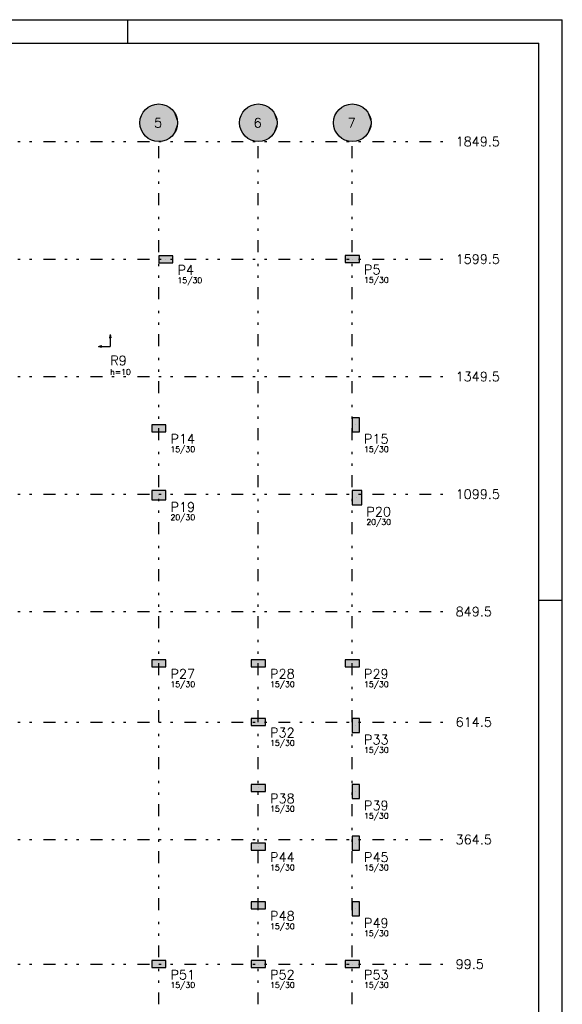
# Model space of a CAD drawing. Extents: x 0 to 119, y 0 to 84.
# Tile 8 of 8: x 96 to 119, y 42 to 84. Entities that reach past the tile are written whole.
import ezdxf

# ---------------------------------------------------------------- set-up
doc = ezdxf.new("R2010")
doc.units = 0
doc.linetypes.add('ESTILO_TQS_0004', pattern=[2, 0.5, -0.4, 0.1, -0.4, 0.1, -0.5])
for name, color, linetype in [('1', 1, 'CONTINUOUS'), ('2', 2, 'CONTINUOUS'), ('3', 3, 'CONTINUOUS'), ('4', 4, 'CONTINUOUS'), ('6', 6, 'CONTINUOUS'), ('8', 8, 'CONTINUOUS')]:
    doc.layers.add(name, color=color, linetype=linetype)
doc.styles.get("Standard").update_dxf_attribs({"font": 'ROMANS.SHX'})

msp = doc.modelspace()

# ---------------------------------------------------------------- linework, layer by layer
at = {"layer": '1', "linetype": 'CONTINUOUS'}
for p, q in [((0, 84.099998), (118.900002, 84.099998)), ((100.400002, 83.099998), (100.400002, 84.099998)), ((118.900002, 0), (118.900002, 84.099998)), ((102.01846, 73.900787), (102.01846, 73.900787)), ((109.95846, 73.9141), (109.95846, 73.9141)), ((99.654801, 70.699586), (99.623912, 70.567178)), ((99.623912, 70.567178), (99.685689, 70.567178)), ((99.654801, 70.699586), (99.685689, 70.567178)), ((99.654801, 70.567178), (99.654801, 70.199586)), ((99.154801, 70.199586), (99.287209, 70.230472)), ((99.154801, 70.199586), (99.287209, 70.168701)), ((99.287209, 70.168701), (99.287209, 70.230472)), ((99.287209, 70.199586), (99.654801, 70.199586)), ((101.71846, 66.7141), (101.71846, 66.7141)), ((110.10846, 66.8641), (110.10846, 66.8641)), ((101.71846, 63.8641), (101.71846, 63.8641)), ((110.15846, 63.7641), (110.15846, 63.7641)), ((117.900002, 59.400002), (118.900002, 59.400002)), ((101.71846, 56.7141), (101.71846, 56.7141)), ((105.95846, 56.7141), (105.95846, 56.7141)), ((109.95846, 56.7141), (109.95846, 56.7141)), ((105.95846, 54.2141), (105.95846, 54.2141)), ((110.10846, 54.0641), (110.10846, 54.0641)), ((105.95846, 51.4141), (105.95846, 51.4141)), ((110.10846, 51.2641), (110.10846, 51.2641)), ((110.10846, 49.0641), (110.10846, 49.0641)), ((105.95846, 48.9141), (105.95846, 48.9141)), ((105.95846, 46.4141), (105.95846, 46.4141)), ((110.10846, 46.2641), (110.10846, 46.2641)), ((101.71846, 43.9141), (101.71846, 43.9141)), ((105.95846, 43.9141), (105.95846, 43.9141)), ((109.95846, 43.9141), (109.95846, 43.9141))]:
    msp.add_line(p, q, dxfattribs=at)
at = {"layer": '1', "linetype": 'ESTILO_TQS_0004'}
for p, q in [((64.81846, 78.9141), (113.95846, 78.9141)), ((101.71846, 16.2141), (101.71846, 78.9141)), ((105.95846, 16.2141), (105.95846, 78.9141)), ((109.95846, 16.2141), (109.95846, 78.9141)), ((64.81846, 73.9141), (113.95846, 73.9141)), ((64.81846, 68.9141), (113.95846, 68.9141)), ((64.81846, 63.9141), (113.95846, 63.9141)), ((64.81846, 58.9141), (113.95846, 58.9141)), ((64.81846, 54.2141), (113.95846, 54.2141)), ((64.81846, 49.2141), (113.95846, 49.2141)), ((64.81846, 43.9141), (113.95846, 43.9141))]:
    msp.add_line(p, q, dxfattribs=at)
at = {"layer": '1', "linetype": 'CONTINUOUS'}
for points in [[(102.51846, 79.7141), (101.450556, 80.467909), (101.350408, 80.424408)], [(102.51846, 79.7141), (101.555695, 80.497367), (101.450556, 80.467909)], [(102.51846, 79.7141), (101.663866, 80.512235), (101.555695, 80.497367)], [(102.51846, 79.7141), (101.773054, 80.512235), (101.663866, 80.512235)], [(102.51846, 79.7141), (101.881225, 80.497367), (101.773054, 80.512235)], [(102.51846, 79.7141), (101.986364, 80.467909), (101.881225, 80.497367)], [(102.51846, 79.7141), (102.086512, 80.424408), (101.986364, 80.467909)], [(106.75846, 79.7141), (105.690556, 80.467909), (105.590408, 80.424408)], [(106.75846, 79.7141), (105.795695, 80.497367), (105.690556, 80.467909)], [(106.75846, 79.7141), (105.903866, 80.512235), (105.795695, 80.497367)], [(106.75846, 79.7141), (106.013054, 80.512235), (105.903866, 80.512235)], [(106.75846, 79.7141), (106.121225, 80.497367), (106.013054, 80.512235)], [(106.75846, 79.7141), (106.226364, 80.467909), (106.121225, 80.497367)], [(106.75846, 79.7141), (106.326512, 80.424408), (106.226364, 80.467909)], [(110.75846, 79.7141), (109.690556, 80.467909), (109.590408, 80.424408)], [(110.75846, 79.7141), (109.795695, 80.497367), (109.690556, 80.467909)], [(110.75846, 79.7141), (109.903866, 80.512235), (109.795695, 80.497367)], [(110.75846, 79.7141), (110.013054, 80.512235), (109.903866, 80.512235)], [(110.75846, 79.7141), (110.121225, 80.497367), (110.013054, 80.512235)], [(110.75846, 79.7141), (110.226364, 80.467909), (110.121225, 80.497367)], [(110.75846, 79.7141), (110.326512, 80.424408), (110.226364, 80.467909)], [(102.51846, 79.7141), (100.984691, 80.032821), (100.948126, 79.929937)], [(102.51846, 79.7141), (101.034924, 80.129767), (100.984691, 80.032821)], [(102.51846, 79.7141), (101.097891, 80.21897), (101.034924, 80.129767)], [(102.51846, 79.7141), (101.172417, 80.298769), (101.097891, 80.21897)], [(102.51846, 79.7141), (101.257116, 80.367676), (101.172417, 80.298769)], [(102.51846, 79.7141), (101.350408, 80.424408), (101.257116, 80.367676)], [(102.51846, 79.7141), (102.179804, 80.367676), (102.086512, 80.424408)], [(102.51846, 79.7141), (102.264503, 80.298769), (102.179804, 80.367676)], [(102.51846, 79.7141), (102.339029, 80.21897), (102.264503, 80.298769)], [(102.51846, 79.7141), (102.401996, 80.129767), (102.339029, 80.21897)], [(102.51846, 79.7141), (102.452229, 80.032821), (102.401996, 80.129767)], [(102.51846, 79.7141), (102.488794, 79.929937), (102.452229, 80.032821)], [(106.75846, 79.7141), (105.224691, 80.032821), (105.188126, 79.929937)], [(106.75846, 79.7141), (105.274924, 80.129767), (105.224691, 80.032821)], [(106.75846, 79.7141), (105.337891, 80.21897), (105.274924, 80.129767)], [(106.75846, 79.7141), (105.412417, 80.298769), (105.337891, 80.21897)], [(106.75846, 79.7141), (105.497116, 80.367676), (105.412417, 80.298769)], [(106.75846, 79.7141), (105.590408, 80.424408), (105.497116, 80.367676)], [(106.75846, 79.7141), (106.419804, 80.367676), (106.326512, 80.424408)], [(106.75846, 79.7141), (106.504503, 80.298769), (106.419804, 80.367676)], [(106.75846, 79.7141), (106.579029, 80.21897), (106.504503, 80.298769)], [(106.75846, 79.7141), (106.641996, 80.129767), (106.579029, 80.21897)], [(106.75846, 79.7141), (106.692229, 80.032821), (106.641996, 80.129767)], [(106.75846, 79.7141), (106.728794, 79.929937), (106.692229, 80.032821)], [(110.75846, 79.7141), (109.224691, 80.032821), (109.188126, 79.929937)], [(110.75846, 79.7141), (109.274924, 80.129767), (109.224691, 80.032821)], [(110.75846, 79.7141), (109.337891, 80.21897), (109.274924, 80.129767)], [(110.75846, 79.7141), (109.412417, 80.298769), (109.337891, 80.21897)], [(110.75846, 79.7141), (109.497116, 80.367676), (109.412417, 80.298769)], [(110.75846, 79.7141), (109.590408, 80.424408), (109.497116, 80.367676)], [(110.75846, 79.7141), (110.419804, 80.367676), (110.326512, 80.424408)], [(110.75846, 79.7141), (110.504503, 80.298769), (110.419804, 80.367676)], [(110.75846, 79.7141), (110.579029, 80.21897), (110.504503, 80.298769)], [(110.75846, 79.7141), (110.641996, 80.129767), (110.579029, 80.21897)], [(110.75846, 79.7141), (110.692229, 80.032821), (110.641996, 80.129767)], [(110.75846, 79.7141), (110.728794, 79.929937), (110.692229, 80.032821)], [(102.51846, 79.7141), (100.925911, 79.823033), (100.91846, 79.7141)], [(102.51846, 79.7141), (100.91846, 79.7141), (100.925911, 79.605167)], [(102.51846, 79.7141), (100.948126, 79.929937), (100.925911, 79.823033)], [(102.51846, 79.7141), (100.925911, 79.605167), (100.948126, 79.498263)], [(102.51846, 79.7141), (100.948126, 79.498263), (100.984691, 79.395379)], [(102.51846, 79.7141), (100.984691, 79.395379), (101.034924, 79.298433)], [(102.51846, 79.7141), (101.034924, 79.298433), (101.097891, 79.20923)], [(102.51846, 79.7141), (101.097891, 79.20923), (101.172417, 79.129431)], [(102.51846, 79.7141), (101.172417, 79.129431), (101.257116, 79.060524)], [(102.51846, 79.7141), (101.257116, 79.060524), (101.350408, 79.003792)], [(102.51846, 79.7141), (101.350408, 79.003792), (101.450556, 78.960291)], [(102.51846, 79.7141), (101.450556, 78.960291), (101.555695, 78.930833)], [(102.51846, 79.7141), (101.555695, 78.930833), (101.663866, 78.915965)], [(102.51846, 79.7141), (101.663866, 78.915965), (101.773054, 78.915965)], [(102.51846, 79.7141), (101.773054, 78.915965), (101.881225, 78.930833)], [(102.51846, 79.7141), (101.881225, 78.930833), (101.986364, 78.960291)], [(102.51846, 79.7141), (101.986364, 78.960291), (102.086512, 79.003792)], [(102.51846, 79.7141), (102.086512, 79.003792), (102.179804, 79.060524)], [(102.51846, 79.7141), (102.179804, 79.060524), (102.264503, 79.129431)], [(102.51846, 79.7141), (102.264503, 79.129431), (102.339029, 79.20923)], [(102.51846, 79.7141), (102.339029, 79.20923), (102.401996, 79.298433)], [(102.51846, 79.7141), (102.401996, 79.298433), (102.452229, 79.395379)], [(102.51846, 79.7141), (102.452229, 79.395379), (102.488794, 79.498263)], [(102.51846, 79.7141), (102.511009, 79.823033), (102.488794, 79.929937)], [(102.51846, 79.7141), (102.488794, 79.498263), (102.511009, 79.605167)], [(102.51846, 79.7141), (102.511009, 79.605167), (102.51846, 79.7141)], [(106.75846, 79.7141), (105.165911, 79.823033), (105.15846, 79.7141)], [(106.75846, 79.7141), (105.15846, 79.7141), (105.165911, 79.605167)], [(106.75846, 79.7141), (105.188126, 79.929937), (105.165911, 79.823033)], [(106.75846, 79.7141), (105.165911, 79.605167), (105.188126, 79.498263)], [(106.75846, 79.7141), (105.188126, 79.498263), (105.224691, 79.395379)], [(106.75846, 79.7141), (105.224691, 79.395379), (105.274924, 79.298433)], [(106.75846, 79.7141), (105.274924, 79.298433), (105.337891, 79.20923)], [(106.75846, 79.7141), (105.337891, 79.20923), (105.412417, 79.129431)], [(106.75846, 79.7141), (105.412417, 79.129431), (105.497116, 79.060524)], [(106.75846, 79.7141), (105.497116, 79.060524), (105.590408, 79.003792)], [(106.75846, 79.7141), (105.590408, 79.003792), (105.690556, 78.960291)], [(106.75846, 79.7141), (105.690556, 78.960291), (105.795695, 78.930833)], [(106.75846, 79.7141), (105.795695, 78.930833), (105.903866, 78.915965)], [(106.75846, 79.7141), (105.903866, 78.915965), (106.013054, 78.915965)], [(106.75846, 79.7141), (106.013054, 78.915965), (106.121225, 78.930833)], [(106.75846, 79.7141), (106.121225, 78.930833), (106.226364, 78.960291)], [(106.75846, 79.7141), (106.226364, 78.960291), (106.326512, 79.003792)], [(106.75846, 79.7141), (106.326512, 79.003792), (106.419804, 79.060524)], [(106.75846, 79.7141), (106.419804, 79.060524), (106.504503, 79.129431)], [(106.75846, 79.7141), (106.504503, 79.129431), (106.579029, 79.20923)], [(106.75846, 79.7141), (106.579029, 79.20923), (106.641996, 79.298433)], [(106.75846, 79.7141), (106.641996, 79.298433), (106.692229, 79.395379)], [(106.75846, 79.7141), (106.692229, 79.395379), (106.728794, 79.498263)], [(106.75846, 79.7141), (106.751009, 79.823033), (106.728794, 79.929937)], [(106.75846, 79.7141), (106.728794, 79.498263), (106.751009, 79.605167)], [(106.75846, 79.7141), (106.751009, 79.605167), (106.75846, 79.7141)], [(110.75846, 79.7141), (109.165911, 79.823033), (109.15846, 79.7141)], [(110.75846, 79.7141), (109.15846, 79.7141), (109.165911, 79.605167)], [(110.75846, 79.7141), (109.188126, 79.929937), (109.165911, 79.823033)], [(110.75846, 79.7141), (109.165911, 79.605167), (109.188126, 79.498263)], [(110.75846, 79.7141), (109.188126, 79.498263), (109.224691, 79.395379)], [(110.75846, 79.7141), (109.224691, 79.395379), (109.274924, 79.298433)], [(110.75846, 79.7141), (109.274924, 79.298433), (109.337891, 79.20923)], [(110.75846, 79.7141), (109.337891, 79.20923), (109.412417, 79.129431)], [(110.75846, 79.7141), (109.412417, 79.129431), (109.497116, 79.060524)], [(110.75846, 79.7141), (109.497116, 79.060524), (109.590408, 79.003792)], [(110.75846, 79.7141), (109.590408, 79.003792), (109.690556, 78.960291)], [(110.75846, 79.7141), (109.690556, 78.960291), (109.795695, 78.930833)], [(110.75846, 79.7141), (109.795695, 78.930833), (109.903866, 78.915965)], [(110.75846, 79.7141), (109.903866, 78.915965), (110.013054, 78.915965)], [(110.75846, 79.7141), (110.013054, 78.915965), (110.121225, 78.930833)], [(110.75846, 79.7141), (110.121225, 78.930833), (110.226364, 78.960291)], [(110.75846, 79.7141), (110.226364, 78.960291), (110.326512, 79.003792)], [(110.75846, 79.7141), (110.326512, 79.003792), (110.419804, 79.060524)], [(110.75846, 79.7141), (110.419804, 79.060524), (110.504503, 79.129431)], [(110.75846, 79.7141), (110.504503, 79.129431), (110.579029, 79.20923)], [(110.75846, 79.7141), (110.579029, 79.20923), (110.641996, 79.298433)], [(110.75846, 79.7141), (110.641996, 79.298433), (110.692229, 79.395379)], [(110.75846, 79.7141), (110.692229, 79.395379), (110.728794, 79.498263)], [(110.75846, 79.7141), (110.751009, 79.823033), (110.728794, 79.929937)], [(110.75846, 79.7141), (110.728794, 79.498263), (110.751009, 79.605167)], [(110.75846, 79.7141), (110.751009, 79.605167), (110.75846, 79.7141)], [(102.31846, 73.750787), (102.31846, 74.050787), (101.71846, 74.050787)], [(102.31846, 73.750787), (101.71846, 74.050787), (101.71846, 73.750787)], [(102.31846, 73.750787), (101.71846, 73.750787), (102.31846, 73.750787)], [(110.25846, 73.7641), (110.25846, 74.0641), (109.65846, 74.0641)], [(110.25846, 73.7641), (109.65846, 74.0641), (109.65846, 73.7641)], [(110.25846, 73.7641), (109.65846, 73.7641), (110.25846, 73.7641)], [(109.95846, 66.5641), (110.25846, 66.5641), (110.25846, 67.1641)], [(109.95846, 66.5641), (110.25846, 67.1641), (109.95846, 67.1641)], [(109.95846, 66.5641), (109.95846, 67.1641), (109.95846, 66.5641)], [(102.01846, 66.5641), (102.01846, 66.8641), (101.41846, 66.8641)], [(102.01846, 66.5641), (101.41846, 66.8641), (101.41846, 66.5641)], [(102.01846, 66.5641), (101.41846, 66.5641), (102.01846, 66.5641)], [(102.01846, 63.6641), (102.01846, 64.0641), (101.41846, 64.0641)], [(102.01846, 63.6641), (101.41846, 64.0641), (101.41846, 63.6641)], [(109.95846, 63.4641), (110.35846, 63.4641), (110.35846, 64.0641)], [(109.95846, 63.4641), (110.35846, 64.0641), (109.95846, 64.0641)], [(109.95846, 63.4641), (109.95846, 64.0641), (109.95846, 63.4641)], [(102.01846, 63.6641), (101.41846, 63.6641), (102.01846, 63.6641)], [(102.01846, 56.5641), (102.01846, 56.8641), (101.41846, 56.8641)], [(102.01846, 56.5641), (101.41846, 56.8641), (101.41846, 56.5641)], [(102.01846, 56.5641), (101.41846, 56.5641), (102.01846, 56.5641)], [(106.25846, 56.5641), (106.25846, 56.8641), (105.65846, 56.8641)], [(106.25846, 56.5641), (105.65846, 56.8641), (105.65846, 56.5641)], [(106.25846, 56.5641), (105.65846, 56.5641), (106.25846, 56.5641)], [(110.25846, 56.5641), (110.25846, 56.8641), (109.65846, 56.8641)], [(110.25846, 56.5641), (109.65846, 56.8641), (109.65846, 56.5641)], [(110.25846, 56.5641), (109.65846, 56.5641), (110.25846, 56.5641)], [(106.25846, 54.0641), (106.25846, 54.3641), (105.65846, 54.3641)], [(106.25846, 54.0641), (105.65846, 54.3641), (105.65846, 54.0641)], [(106.25846, 54.0641), (105.65846, 54.0641), (106.25846, 54.0641)], [(110.25846, 54.3641), (109.95846, 54.3641), (109.95846, 53.7641)], [(110.25846, 54.3641), (109.95846, 53.7641), (110.25846, 53.7641)], [(110.25846, 54.3641), (110.25846, 53.7641), (110.25846, 54.3641)], [(106.25846, 51.2641), (106.25846, 51.5641), (105.65846, 51.5641)], [(106.25846, 51.2641), (105.65846, 51.5641), (105.65846, 51.2641)], [(110.25846, 51.5641), (109.95846, 51.5641), (109.95846, 50.9641)], [(110.25846, 51.5641), (109.95846, 50.9641), (110.25846, 50.9641)], [(110.25846, 51.5641), (110.25846, 50.9641), (110.25846, 51.5641)], [(106.25846, 51.2641), (105.65846, 51.2641), (106.25846, 51.2641)], [(106.25846, 48.7641), (106.25846, 49.0641), (105.65846, 49.0641)], [(106.25846, 48.7641), (105.65846, 49.0641), (105.65846, 48.7641)], [(110.25846, 49.3641), (109.95846, 49.3641), (109.95846, 48.7641)], [(110.25846, 49.3641), (109.95846, 48.7641), (110.25846, 48.7641)], [(110.25846, 49.3641), (110.25846, 48.7641), (110.25846, 49.3641)], [(106.25846, 48.7641), (105.65846, 48.7641), (106.25846, 48.7641)], [(106.25846, 46.2641), (106.25846, 46.5641), (105.65846, 46.5641)], [(106.25846, 46.2641), (105.65846, 46.5641), (105.65846, 46.2641)], [(110.25846, 46.5641), (109.95846, 46.5641), (109.95846, 45.9641)], [(110.25846, 46.5641), (109.95846, 45.9641), (110.25846, 45.9641)], [(110.25846, 46.5641), (110.25846, 45.9641), (110.25846, 46.5641)], [(106.25846, 46.2641), (105.65846, 46.2641), (106.25846, 46.2641)], [(102.01846, 43.7641), (102.01846, 44.0641), (101.41846, 44.0641)], [(102.01846, 43.7641), (101.41846, 44.0641), (101.41846, 43.7641)], [(106.25846, 43.7641), (106.25846, 44.0641), (105.65846, 44.0641)], [(106.25846, 43.7641), (105.65846, 44.0641), (105.65846, 43.7641)], [(109.65846, 44.0641), (109.65846, 43.7641), (110.25846, 43.7641)], [(109.65846, 44.0641), (110.25846, 43.7641), (110.25846, 44.0641)], [(109.65846, 44.0641), (110.25846, 44.0641), (109.65846, 44.0641)], [(102.01846, 43.7641), (101.41846, 43.7641), (102.01846, 43.7641)], [(106.25846, 43.7641), (105.65846, 43.7641), (106.25846, 43.7641)]]:
    msp.add_solid(points, dxfattribs=at)
at = {"layer": '2', "linetype": 'CONTINUOUS'}
for centre in [(101.71846, 79.7141), (105.95846, 79.7141), (109.95846, 79.7141)]:
    msp.add_circle(centre, 0.8, dxfattribs=at)
at = {"layer": '6', "linetype": 'CONTINUOUS'}
for points in [[(102.31846, 73.750787), (102.31846, 74.050787), (101.71846, 74.050787), (101.71846, 73.750787), (102.31846, 73.750787)], [(110.25846, 73.7641), (110.25846, 74.0641), (109.65846, 74.0641), (109.65846, 73.7641), (110.25846, 73.7641)], [(109.95846, 66.5641), (110.25846, 66.5641), (110.25846, 67.1641), (109.95846, 67.1641), (109.95846, 66.5641)], [(102.01846, 66.5641), (102.01846, 66.8641), (101.41846, 66.8641), (101.41846, 66.5641), (102.01846, 66.5641)], [(102.01846, 63.6641), (102.01846, 64.0641), (101.41846, 64.0641), (101.41846, 63.6641), (102.01846, 63.6641)], [(109.95846, 63.4641), (110.35846, 63.4641), (110.35846, 64.0641), (109.95846, 64.0641), (109.95846, 63.4641)], [(102.01846, 56.5641), (102.01846, 56.8641), (101.41846, 56.8641), (101.41846, 56.5641), (102.01846, 56.5641)], [(106.25846, 56.5641), (106.25846, 56.8641), (105.65846, 56.8641), (105.65846, 56.5641), (106.25846, 56.5641)], [(110.25846, 56.5641), (110.25846, 56.8641), (109.65846, 56.8641), (109.65846, 56.5641), (110.25846, 56.5641)], [(106.25846, 54.0641), (106.25846, 54.3641), (105.65846, 54.3641), (105.65846, 54.0641), (106.25846, 54.0641)], [(110.25846, 54.3641), (109.95846, 54.3641), (109.95846, 53.7641), (110.25846, 53.7641), (110.25846, 54.3641)], [(106.25846, 51.2641), (106.25846, 51.5641), (105.65846, 51.5641), (105.65846, 51.2641), (106.25846, 51.2641)], [(110.25846, 51.5641), (109.95846, 51.5641), (109.95846, 50.9641), (110.25846, 50.9641), (110.25846, 51.5641)], [(106.25846, 48.7641), (106.25846, 49.0641), (105.65846, 49.0641), (105.65846, 48.7641), (106.25846, 48.7641)], [(110.25846, 49.3641), (109.95846, 49.3641), (109.95846, 48.7641), (110.25846, 48.7641), (110.25846, 49.3641)], [(106.25846, 46.2641), (106.25846, 46.5641), (105.65846, 46.5641), (105.65846, 46.2641), (106.25846, 46.2641)], [(110.25846, 46.5641), (109.95846, 46.5641), (109.95846, 45.9641), (110.25846, 45.9641), (110.25846, 46.5641)], [(102.01846, 43.7641), (102.01846, 44.0641), (101.41846, 44.0641), (101.41846, 43.7641), (102.01846, 43.7641)], [(106.25846, 43.7641), (106.25846, 44.0641), (105.65846, 44.0641), (105.65846, 43.7641), (106.25846, 43.7641)], [(109.65846, 44.0641), (109.65846, 43.7641), (110.25846, 43.7641), (110.25846, 44.0641), (109.65846, 44.0641)]]:
    msp.add_lwpolyline(points, dxfattribs=at)
at = {"layer": '8', "linetype": 'CONTINUOUS'}
for p in [(2.5, 83.099998), (117.900002, 1)]:
    msp.add_line(p, (117.900002, 83.099998), dxfattribs=at)

# ---------------------------------------------------------------- texts
at = {"layer": '1', "linetype": 'CONTINUOUS'}
for s, p in [('1849.5', (114.35846, 78.7141)), ('1599.5', (114.35846, 73.7141)), ('1349.5', (114.35846, 68.7141)), ('1099.5', (114.35846, 63.7141)), ('849.5', (114.35846, 58.7141)), ('614.5', (114.35846, 54.0141)), ('364.5', (114.35846, 49.0141)), ('99.5', (114.35846, 43.7141))]:
    msp.add_text(s, height=0.4, dxfattribs=at).set_placement(p)
at = {"layer": '3', "linetype": 'CONTINUOUS'}
for s, p in [('15/30', (102.51846, 72.890787)), ('15/30', (110.45846, 72.9041)), ('h=10', (99.654801, 68.991586)), ('15/30', (102.21846, 65.7041)), ('15/30', (110.45846, 65.7041)), ('20/30', (102.21846, 62.8041)), ('20/30', (110.55846, 62.6041)), ('15/30', (102.21846, 55.7041)), ('15/30', (106.45846, 55.7041)), ('15/30', (110.45846, 55.7041)), ('15/30', (106.45846, 53.2041)), ('15/30', (110.45846, 52.9041)), ('15/30', (106.45846, 50.4041)), ('15/30', (110.45846, 50.1041)), ('15/30', (106.45846, 47.9041)), ('15/30', (110.45846, 47.9041)), ('15/30', (106.45846, 45.4041)), ('15/30', (110.45846, 45.1041)), ('15/30', (102.21846, 42.9041)), ('15/30', (106.45846, 42.9041)), ('15/30', (110.45846, 42.9041))]:
    msp.add_text(s, height=0.24, dxfattribs=at).set_placement(p)
at = {"layer": '4', "linetype": 'CONTINUOUS'}
msp.add_text('R9', height=0.4, dxfattribs=at).set_placement((99.654801, 69.399586))
at = {"layer": '6', "linetype": 'CONTINUOUS'}
for s, p in [('5', (101.51846, 79.5141)), ('6', (105.75846, 79.5141)), ('7', (109.75846, 79.5141)), ('P4', (102.51846, 73.250787)), ('P5', (110.45846, 73.2641)), ('P14', (102.21846, 66.0641)), ('P15', (110.45846, 66.0641)), ('P19', (102.21846, 63.1641)), ('P20', (110.55846, 62.9641)), ('P27', (102.21846, 56.0641)), ('P28', (106.45846, 56.0641)), ('P29', (110.45846, 56.0641)), ('P32', (106.45846, 53.5641)), ('P33', (110.45846, 53.2641)), ('P38', (106.45846, 50.7641)), ('P39', (110.45846, 50.4641)), ('P44', (106.45846, 48.2641)), ('P45', (110.45846, 48.2641)), ('P48', (106.45846, 45.7641)), ('P49', (110.45846, 45.4641)), ('P51', (102.21846, 43.2641)), ('P52', (106.45846, 43.2641)), ('P53', (110.45846, 43.2641))]:
    msp.add_text(s, height=0.4, dxfattribs=at).set_placement(p)

doc.saveas('drawing.dxf')
